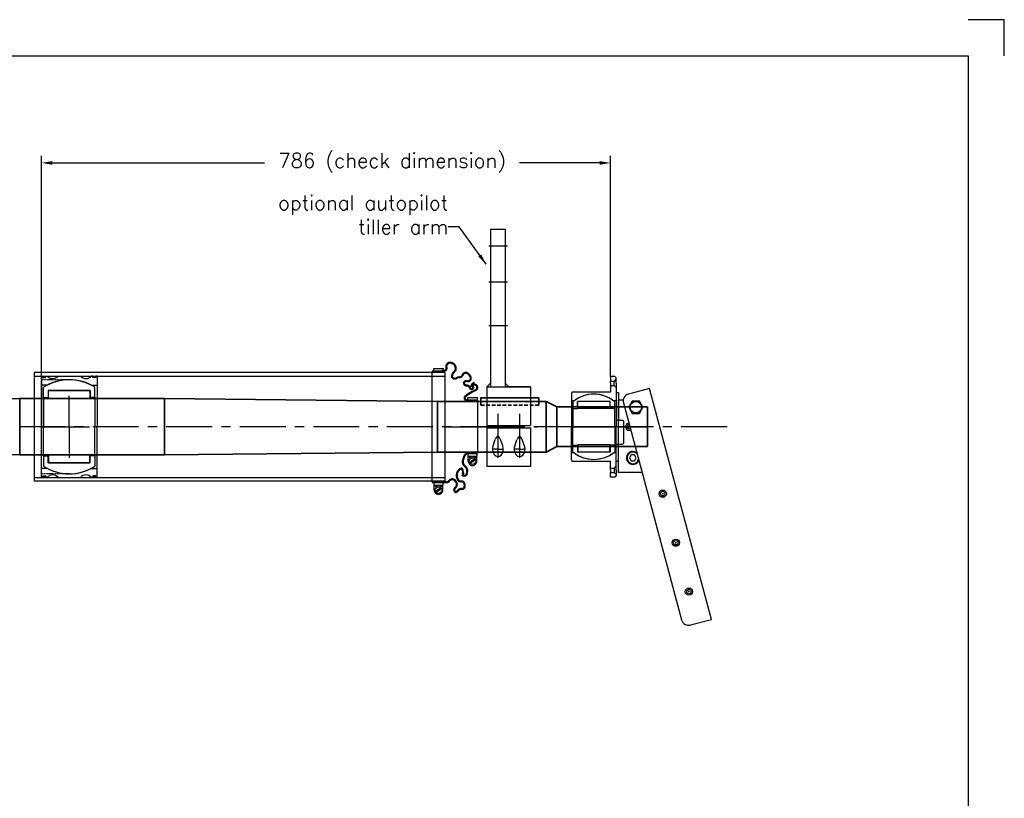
# Model space of a CAD drawing. Header units: millimetres. Extents: x 7844 to 10944, y 2976 to 5126.
# Tile 5 of 5: x 9584 to 10944, y 4051 to 5126. Entities that reach past the tile are written whole.
import ezdxf

# ---------------------------------------------------------------- set-up
doc = ezdxf.new("R2010")
doc.units = ezdxf.units.MM
doc.header["$LTSCALE"] = 2
doc.header["$MEASUREMENT"] = 0
doc.linetypes.add('CENTER', pattern=[50.8, 31.75, -6.35, 6.35, -6.35])
doc.linetypes.add('HIDDEN', pattern=[0.375, 0.25, -0.125])
doc.layers.get('0').update_dxf_attribs({"linetype": 'CONTINUOUS'})
doc.layers.get('DEFPOINTS').update_dxf_attribs({"linetype": 'CONTINUOUS'})
for name, color, linetype in [('Bearings', 1, 'CONTINUOUS'), ('CENTER', 1, 'CENTER'), ('DIMS', 7, 'CONTINUOUS'), ('RAMME', 7, 'CONTINUOUS')]:
    doc.layers.add(name, color=color, linetype=linetype)
doc.layers.add('STOCK', color=5, linetype='CONTINUOUS', lineweight=35)
doc.styles.add('ROMANS', font='romans')
doc.dimstyles.new('Text 20', dxfattribs={"dimtxt": 20, "dimasz": 15, "dimexe": 10, "dimexo": 0, "dimgap": 0, "dimtad": 0, "dimdsep": 46, "dimtxsty": 'ROMANS', "dimcen": 10, "dimazin": 2, "dimtfac": 0.65, "dimtofl": 0, "dimtmove": 0, "dimatfit": 0, "dimfxl": 0, "dimtolj": 1, "dimarcsym": 0})

# ---------------------------------------------------------------- blocks, each defined once
blk = doc.blocks.new('Insert 140x130')
for p, q in [((-70, 38.5), (-70, 36.5)), ((-70, 38.5), (-57.5, 38.5)), ((-70, 36.5), (-68, 36.5)), ((-70, 32.5), (-70, 30.5)), ((-68, 32.5), (-70, 32.5)), ((-68, 36.5), (-68, 32.5)), ((-57.5, 30.3), (-57.5, 38.5)), ((-57.5, 38.5), (0, 38.5)), ((57.5, 38.5), (0, 38.5)), ((70, 38.5), (57.5, 38.5)), ((57.5, 30.3), (57.5, 38.5)), ((70, 36.5), (68, 36.5)), ((68, 36.5), (68, 32.5)), ((68, 32.5), (70, 32.5)), ((70, 38.5), (70, 36.5)), ((70, 32.5), (70, 30.5)), ((-70, -15.5), (-70, 15.5)), ((70, -15.5), (70, 15.5)), ((-70, -32.5), (-70, -30.5)), ((-68, -32.5), (-70, -32.5)), ((-70, -36.5), (-68, -36.5)), ((-70, -38.5), (-70, -36.5)), ((-70, -38.5), (-57.5, -38.5)), ((-68, -36.5), (-68, -32.5)), ((-57.5, -30.3), (-57.5, -38.5)), ((-57.5, -38.5), (0, -38.5)), ((57.5, -38.5), (0, -38.5)), ((57.5, -30.3), (57.5, -38.5)), ((70, -38.5), (57.5, -38.5)), ((68, -36.5), (68, -32.5)), ((68, -32.5), (70, -32.5)), ((70, -36.5), (68, -36.5)), ((70, -32.5), (70, -30.5)), ((70, -38.5), (70, -36.5))]:
    blk.add_line(p, q)
at = {"linetype": 'HIDDEN', "ltscale": 3}
for p, q in [((-65, 0), (-65, -38.5)), ((65, 0), (65, -38.5))]:
    blk.add_line(p, q, dxfattribs=at)
at = {"const_width": 0.95}
for points in [[(-69.6, 34.5, 1), (-68.6, 34.5, 1)], [(69.6, 34.5, -1), (68.6, 34.5, -1)], [(-69.6, -34.6, 1), (-68.5, -34.6, 1)], [(69.6, -34.6, -1), (68.5, -34.6, -1)]]:
    blk.add_lwpolyline(points, format="xyb", close=True, dxfattribs=at)
for centre, radius, start, end in [((-76.6, 23), 10, 311.4096, 48.5904), ((0, 0), 65, 152.2042, 207.7958), ((0, 0), 65, 332.2042, 27.7958), ((76.6, 23), 10, 131.4096, 228.5904), ((-76.6, -23), 10, 311.4096, 48.5904), ((76.6, -23), 10, 131.4096, 228.5904)]:
    blk.add_arc(centre, radius, start, end)
at = {"layer": 'CENTER'}
for p, q in [((0, -38.5), (0, 38.5)), ((0, 0), (-42.9, 0)), ((0, 0), (42.9, 0))]:
    blk.add_line(p, q, dxfattribs=at)
blk = doc.blocks.new('Ball-130-078')
for p, q in [((-40.3, 35.5), (-54.4, 35.5)), ((-50, 29), (-40.3, 29)), ((-50, 29), (-50, -29)), ((-50, -28.5), (-50, 28.5)), ((-50, 28.5), (-39, 28.5)), ((-40.3, 35.5), (0, 35.5)), ((-40.3, 35.5), (-40.3, 29)), ((-39, 28.5), (-39, -28.5)), ((40.2, 35.5), (0, 35.5)), ((39, 28.5), (39, -28.5)), ((50, 28.5), (39, 28.5)), ((40.2, 35.5), (54.4, 35.5)), ((40.2, 35.5), (40.2, 29)), ((50, 29), (40.2, 29)), ((50, 29), (50, -29)), ((50, -28.5), (50, 28.5)), ((-40.3, -35.5), (-54.4, -35.5)), ((-39, -28.5), (-50, -28.5)), ((-50, -29), (-40.3, -29)), ((-40.3, -35.5), (-40.3, -29)), ((-40.3, -35.5), (0, -35.5)), ((40.2, -35.5), (0, -35.5)), ((39, -28.5), (50, -28.5)), ((40.2, -35.5), (54.4, -35.5)), ((50, -29), (40.2, -29)), ((40.2, -35.5), (40.2, -29))]:
    blk.add_line(p, q)
for start, end in [(146.8965, 213.1035), (326.8965, 33.1035)]:
    blk.add_arc((0, 0), 65, start, end)
at = {"layer": 'CENTER'}
for p, q in [((0, -35.5), (0, 35.5)), ((0, 0), (-15.3, 0)), ((0, 0), (15.3, 0))]:
    blk.add_line(p, q, dxfattribs=at)
blk = doc.blocks.new('GA150070-SV')
for p, q in [((-40.5, 32), (-40.5, 45)), ((-40.5, 45), (-38, 45)), ((-36.5, 45.5), (36.5, 45.5)), ((40.5, 45), (38, 45)), ((40.5, 32), (40.5, 45)), ((47.5, 44.5), (40.5, 44.5)), ((40.5, 43), (41.4, 43)), ((44.3, 41.7), (49.4, 34.4)), ((45.6, 42.6), (50.7, 35.3)), ((-38, 32), (-40.5, 32)), ((38, 32), (40.5, 32)), ((40.5, 34), (41.4, 34)), ((47.5, 32.5), (40.5, 32.5)), ((-80.5, -15), (-80.5, -2)), ((-80.5, -2), (-78, -2)), ((80.5, -2), (78, -2)), ((80.5, -15), (80.5, -2)), ((87.5, -2.5), (80.5, -2.5)), ((80.5, -4), (81.4, -4)), ((80.5, -13), (81.4, -13)), ((84.3, -5.3), (89.4, -12.6)), ((85.6, -4.4), (90.7, -11.7)), ((-78, -15), (-80.5, -15)), ((76.5, -17.5), (-76.5, -17.5)), ((78, -15), (80.5, -15)), ((87.5, -14.5), (80.5, -14.5))]:
    blk.add_line(p, q)
at = {"const_width": 3, "flags": 128}
for points in [[(-36.5, 45.5), (-36.5, 31, -0.56619), (-41.5, 28, -0.075442), (-50.5, 42.5, 1.667268), (-55, 37, -0.419187), (-60.5, 41.5, 0.598056), (-55.5, 39, -1.163294), (-53.5, 35, 0.335337), (-57, 30, -1.224957), (-63, 31, 0.531721), (-66.5, 36, 0.226938), (-72.5, 33, 0.730034), (-70, 24.5, -0.223505), (-68.5, 17.5, -0.749263), (-70, 10, -0.180567), (-77, 14.5, 0.500401), (-88.5, 8.5, 0.538118), (-82, 2.5, -0.564179), (-77, -2.5, 0.223265), (-76.5, -5), (-76.5, -17.5)], [(36.5, 45.5), (36.5, 31.5, 0.328713), (43.5, 26.5, 0.408909), (55, 28.5, -0.330309), (63.5, 30.5, -0.835937), (66, 24, 0.692127), (61.5, 24, 0.660574), (57.5, 22.5, 0.537513), (76, 21, -0.75249), (81, 27, -0.748801), (85.5, 23, 0.217743), (90.5, 16.5, -0.704922), (84.5, 14.5, 0.450364), (74.5, 14.5, 0.542617), (75, 6, -0.335934), (76.5, 2.5), (76.5, -17.5)]]:
    blk.add_lwpolyline(points, format="xyb", dxfattribs=at)
for centre in [(47.5, 38.5), (87.5, -8.5)]:
    blk.add_circle(centre, 4.5)
for centre, radius, start, end in [((41.4, 42), 1, 330, 90), ((47.5, 38.5), 6, 150, 210), ((47.5, 38.5), 6, 270, 90), ((41.4, 35), 1, 270, 30), ((81.4, -5), 1, 330, 90), ((81.4, -12), 1, 270, 30), ((87.5, -8.5), 6, 150, 210), ((87.5, -8.5), 6, 270, 90)]:
    blk.add_arc(centre, radius, start, end)
at = {"layer": 'CENTER'}
blk.add_line((0, 0), (0, 61), dxfattribs=at)
blk = doc.blocks.new('Ball-050090')
for p, q in [((0, 29), (-34.4, 29)), ((-25.3, 29), (-25.3, 22.5)), ((0, 29), (34.4, 29)), ((25.3, 29), (25.3, 22.5)), ((-35, 22.5), (-35, -22.5)), ((-25.3, 22.5), (-35, 22.5)), ((-35, 22), (-25, 22)), ((-25, 22), (-25, -22)), ((25, 22), (25, -22)), ((35, 22), (25, 22)), ((25.3, 22.5), (35, 22.5)), ((35, 22.5), (35, -22.5)), ((-25, -22), (-35, -22)), ((-25.3, -22.5), (-35, -22.5)), ((-25.3, -29), (-25.3, -22.5)), ((25, -22), (35, -22)), ((25.3, -22.5), (35, -22.5)), ((25.3, -29), (25.3, -22.5)), ((-34.4, -29), (0, -29)), ((34.4, -29), (0, -29))]:
    blk.add_line(p, q)
for start, end in [(139.876, 220.124), (319.876, 40.124)]:
    blk.add_arc((0, 0), 45, start, end)
at = {"layer": 'CENTER'}
blk.add_line((0, -29), (0, 29), dxfattribs=at)
blk = doc.blocks.new('5T050STP-HOUSE')
for p, q in [((-8, 41), (-9, 40)), ((-8, 41), (23, 41)), ((24, 40), (23, 41)), ((-47.5, 31), (-47.5, 34)), ((-47.5, 34), (-9, 34)), ((-36, 31), (0, 31)), ((-9, 31), (-9, 40)), ((36, 31), (0, 31)), ((24, 31), (24, 40)), ((47.5, 34), (24, 34)), ((47.5, 31), (47.5, 34)), ((-36, -31), (0, -31)), ((36, -31), (0, -31))]:
    blk.add_line(p, q)
at = {"linetype": 'Continuous'}
for p, q in [((-67.5, 31), (-69.5, 29)), ((-69.5, 29), (-69.5, 23)), ((-66, 31), (-67.5, 31)), ((-66, 31), (-63, 28)), ((-60, 31), (-66, 31)), ((-63, 23), (-63, 28)), ((-57, 28), (-63, 28)), ((-60, 31), (-54, 31)), ((-54, 31), (-57, 28)), ((-57, 23), (-57, 28)), ((-54, 31), (-36, 31)), ((-36, 31), (-36, 27)), ((54, 31), (36, 31)), ((36, 31), (36, 27)), ((60, 31), (54, 31)), ((54, 31), (57, 28)), ((57, 28), (63, 28)), ((57, 23), (57, 28)), ((60, 31), (66, 31)), ((66, 31), (63, 28)), ((63, 23), (63, 28)), ((66, 31), (67.5, 31)), ((67.5, 31), (69.5, 29)), ((69.5, 29), (69.5, 23)), ((-69.5, 23), (-63, 23)), ((-60, 23), (-63, 23)), ((-60, 23), (-57, 23)), ((-57, 23), (-47.8, 23)), ((-47.8, 23), (-47.8, -29)), ((47.8, 23), (47.8, -29)), ((57, 23), (47.8, 23)), ((60, 23), (57, 23)), ((60, 23), (63, 23)), ((69.5, 23), (63, 23)), ((-36, -27), (-36, -31)), ((36, -27), (36, -31)), ((-45.8, -31), (-36, -31)), ((45.8, -31), (36, -31))]:
    blk.add_line(p, q, dxfattribs=at)
for start, end in [(143.1301, 216.8699), (323.1301, 36.8699)]:
    blk.add_arc((0, 0), 45, start, end)
for centre, start, end in [((-45.8, -29), 180, 270), ((45.8, -29), 270, 0)]:
    blk.add_arc(centre, 2, start, end, dxfattribs=at)
at = {"layer": 'CENTER'}
blk.add_line((0, 31), (0, -31), dxfattribs=at)
blk = doc.blocks.new('5T050STP-SV')
for name in ['5T050STP-HOUSE', 'Ball-050090']:
    blk.add_blockref(name, (0, -23))
blk = doc.blocks.new('47050-SV')
for p, q in [((266, 88.4), (-52.8, 3)), ((273.7, 59.4), (266, 88.4)), ((-32.8, -33.1), (266.7, 47.2)), ((-52.8, 3), (-45, -26)), ((-27, -6.2), (-35.5, -11.1)), ((-35.5, -11.1), (-35.5, -20.9)), ((-18.5, -11.1), (-27, -6.2)), ((-18.5, -20.9), (-18.5, -11.1)), ((63, -7.4), (63, -40)), ((-35.5, -20.9), (-27, -25.8)), ((-27, -25.8), (-18.5, -20.9)), ((43, -15.4), (39, -17.7)), ((39, -17.7), (39, -22.3)), ((39, -22.3), (43, -24.6)), ((47, -17.7), (43, -15.4)), ((43, -24.6), (47, -22.3)), ((47, -22.3), (47, -17.7)), ((-37, -40), (-37, -33.3)), ((0, -40), (-37, -40)), ((63, -40), (0, -40))]:
    blk.add_line(p, q)
blk.add_lwpolyline([(-3, -25.1), (-1.5, -27.6), (1.5, -27.6), (3, -25), (2.2, -23.7)])
for centre, radius in [((227.7, 57.4), 5), ((227.7, 57.4), 3), ((160.1, 39.3), 5), ((160.1, 39.3), 3), ((92.4, 21.2), 5), ((92.4, 21.2), 3), ((-27, -16), 8)]:
    blk.add_circle(centre, radius)
for centre, radius, start, end in [((264.1, 56.8), 10, 284.9971, 15.0035), ((43, -20), 9, 144.1352, 65.8654), ((43, -20), 8, 134.2342, 75.7661), ((-35.4, -23.4), 10, 194.9997, 284.9992), ((0, -25), 5, 187.168, 22.832)]:
    blk.add_arc(centre, radius, start, end)
for p in [(227.7, 57.4), (160.1, 39.3), (92.4, 21.2)]:
    blk.add_point(p)
at = {"layer": 'CENTER'}
blk.add_line((0, -40), (0, 0), dxfattribs=at)
blk = doc.blocks.new('*D35')
at = {"layer": 'DEFPOINTS', "color": 0}
for p in [(9614.3, 4928.5), (10400.3, 4633.7), (9614.3, 4564.2)]:
    blk.add_point(p, dxfattribs=at)
at = {"layer": 'DIMS', "color": 0, "lineweight": -2}
for p, q in [((9614.3, 4564.2), (9614.3, 4938.5)), ((10400.3, 4633.7), (10400.3, 4938.5)), ((9629.3, 4928.5), (9922.5, 4928.5)), ((10385.3, 4928.5), (10274.9, 4928.5))]:
    blk.add_line(p, q, dxfattribs=at)
at = {"layer": 'DIMS', "color": 0}
for points in [[(9629.3, 4931), (9629.3, 4926), (9614.3, 4928.5)], [(10385.3, 4931), (10385.3, 4926), (10400.3, 4928.5)]]:
    blk.add_solid(points, dxfattribs=at)
at = {"layer": 'DIMS', "color": 0, "insert": (10098.7, 4928.5), "char_height": 20, "attachment_point": 5, "style": 'ROMANS'}
blk.add_mtext('\\A1;786 (check dimension)', dxfattribs=at)
blk = doc.blocks.new('TLJ075-SV')
h = blk.add_hatch(color=256)
h.paths.add_polyline_path([(60, 25), (55, 30), (55, 25)])
h.paths.add_polyline_path([(60, 5), (55, 5), (55, 0.1)])
for p, q in [((-1.5, 60), (-55, 60)), ((-5, 60), (-55, 60)), ((-5, 60), (-55, 60)), ((-55, 60), (-55, 0)), ((-1.5, 0), (-1.5, 60)), ((55, 60), (1.5, 60)), ((1.5, 0), (1.5, 60)), ((55, 60), (5, 60)), ((55, 60), (5, 60)), ((55, 60), (55, 25)), ((55, 0), (55, 60)), ((-31, 52.5), (-31, 50.8)), ((-26.7, 51.8), (-19, 49.2)), ((-26.5, 38.3), (-18, 41.3)), ((1.5, 50), (-1.5, 50)), ((1.5, 49), (-1.5, 49)), ((1.5, 41), (-1.5, 41)), ((1.5, 40), (-1.5, 40)), ((55, 30), (60, 25)), ((-26.5, 21.8), (-18.7, 19.2)), ((1.5, 20), (-1.5, 20)), ((1.5, 19), (-1.5, 19)), ((273, 25), (55, 25)), ((273, 5), (273, 25)), ((-1.5, 0), (-55, 0)), ((-26.2, 8.3), (-17.8, 11.3)), ((1.5, 11), (-1.5, 11)), ((1.5, 10), (-1.5, 10)), ((55, 0), (1.5, 0)), ((54.9, 0), (60, 5)), ((273, 5), (55, 5))]:
    blk.add_line(p, q)
at = {"extrusion": (0, 0, -1)}
for centre, major_axis, ratio, start_param, end_param in [((-31, 45), (10.2, 0), 0.736811, 1.022303, 5.145398), ((-31.2, 45.3), (-17.5, 0.4), 0.326341, 2.331947, 3.856332), ((-30.8, 15), (10.2, 0), 0.736811, 1.022303, 5.145398), ((-30.9, 15.4), (17.5, -0.4), 0.326341, 5.47354, 6.997925)]:
    blk.add_ellipse(centre, major_axis=major_axis, ratio=ratio, start_param=start_param, end_param=end_param, dxfattribs=at)
for p in [(200, 25), (0, 0)]:
    blk.add_point(p)
at = {"layer": 'CENTER'}
for p, q in [((0, -11.5), (0, 69.1)), ((0, -11.5), (0, 69.1)), ((17.8, 45), (-42.7, 45)), ((-31, 45), (-31, 50.8)), ((-31, 45), (-31, 37.5)), ((140, 2.6), (140, 28.1)), ((200, 2.6), (200, 28.1)), ((250, 2.6), (250, 28.1)), ((17.6, 15), (-42.7, 15)), ((-31, 15), (-31, 22.5)), ((-31, 15), (-31, 7.5))]:
    blk.add_line(p, q, dxfattribs=at)

msp = doc.modelspace()

# ---------------------------------------------------------------- linework, layer by layer
at = {"layer": 'Bearings'}
for p, q in [((10171.322, 4639.24), (9604.322, 4639.24)), ((9604.322, 4639.24), (9604.322, 4489.24)), ((10171.322, 4639.24), (10171.322, 4489.24)), ((9604.322, 4634.24), (10171.322, 4634.24)), ((9604.322, 4494.24), (10171.322, 4494.24)), ((10171.322, 4489.24), (9604.322, 4489.24))]:
    msp.add_line(p, q, dxfattribs=at)
at = {"layer": 'CENTER'}
msp.add_line((10561.421, 4564.24), (8624.321, 4564.24), dxfattribs=at)
at = {"layer": 'RAMME'}
for p, q in [((10944.321, 5126.24), (10894.321, 5126.24)), ((10944.321, 5076.24), (10944.321, 5126.24)), ((7894.321, 5076.24), (10894.321, 5076.24)), ((10894.321, 5076.24), (10894.321, 3026.24)), ((10894.321, 5076.24), (10894.321, 5076.24))]:
    msp.add_line(p, q, dxfattribs=at)
at = {"layer": 'STOCK'}
for p, q in [((8624.321, 4589.24), (9584.321, 4603.24)), ((9584.321, 4603.24), (9584.321, 4525.24)), ((9784.321, 4603.24), (9584.321, 4603.24)), ((9784.321, 4603.24), (9784.321, 4525.24)), ((10161.321, 4599.24), (9784.321, 4603.24)), ((10161.321, 4599.24), (10161.321, 4529.24)), ((10311.321, 4599.24), (10161.321, 4599.24)), ((10311.321, 4599.24), (10311.321, 4529.24)), ((10326.321, 4591.74), (10311.321, 4599.24)), ((10451.321, 4591.74), (10326.321, 4591.74)), ((10326.321, 4591.74), (10326.321, 4536.74)), ((10451.321, 4564.24), (10451.321, 4591.74)), ((10451.321, 4536.74), (10451.321, 4564.24)), ((8624.321, 4539.24), (9584.321, 4525.24)), ((10161.321, 4529.24), (9784.321, 4525.24)), ((10311.321, 4529.24), (10161.321, 4529.24)), ((10326.321, 4536.74), (10311.321, 4529.24)), ((10326.321, 4536.74), (10451.321, 4536.74)), ((9784.321, 4525.24), (9584.321, 4525.24))]:
    msp.add_line(p, q, dxfattribs=at)
msp.add_lwpolyline([(10301.321, 4599.24), (10301.321, 4604.24), (10221.321, 4604.24), (10221.321, 4599.24)], dxfattribs=at)
at = {"layer": 'STOCK', "linetype": 'HIDDEN', "ltscale": 10}
for points in [[(10221.321, 4594.24), (10301.321, 4594.24), (10301.321, 4599.24)], [(10221.321, 4599.24), (10221.321, 4594.24)]]:
    msp.add_lwpolyline(points, dxfattribs=at)

# ---------------------------------------------------------------- block references
at = {"layer": 'Bearings', "xscale": -1, "rotation": 270}
msp.add_blockref('TLJ075-SV', (10229.788, 4564.24), dxfattribs=at)
at = {"layer": 'Bearings', "rotation": 270}
for name, p in [('GA150070-SV', (10171.322, 4564.24)), ('Insert 140x130', (9652.822, 4564.24)), ('Ball-130-078', (9652.822, 4564.24)), ('5T050STP-SV', (10400.321, 4564.24)), ('47050-SV', (10451.321, 4564.24))]:
    msp.add_blockref(name, p, dxfattribs=at)

# ---------------------------------------------------------------- texts
at = {"layer": 'DIMS', "insert": (10176.144, 4830.138), "char_height": 20, "attachment_point": 9, "style": 'ROMANS'}
msp.add_mtext('\\A1;optional autopilot\\Ptiller arm', dxfattribs=at)

# ---------------------------------------------------------------- dimensions: what is measured, and where the dimension line sits
at = {"layer": 'DIMS'}
dim = msp.add_linear_dim(base=(9614.322, 4928.493), p1=(10400.321, 4633.74), p2=(9614.322, 4564.24), text='<> (check dimension)', dimstyle='Text 20', dxfattribs=at)
dim.commit()
dim.dimension.update_dxf_attribs({"geometry": '*D35', "text_midpoint": (10098.704, 4928.493), "dimtype": 160})

# ---------------------------------------------------------------- leaders
at = {"layer": 'DIMS', "annotation_type": 0, "has_hookline": 1, "hookline_direction": 1, "text_width": 260.952}
msp.add_leader([(10228.651, 4788.641), (10191.144, 4840.138), (10176.144, 4840.138)], dimstyle='Text 20', override={"dimgap": 0, "dimtad": 0}, dxfattribs=at)

doc.saveas('drawing.dxf')
